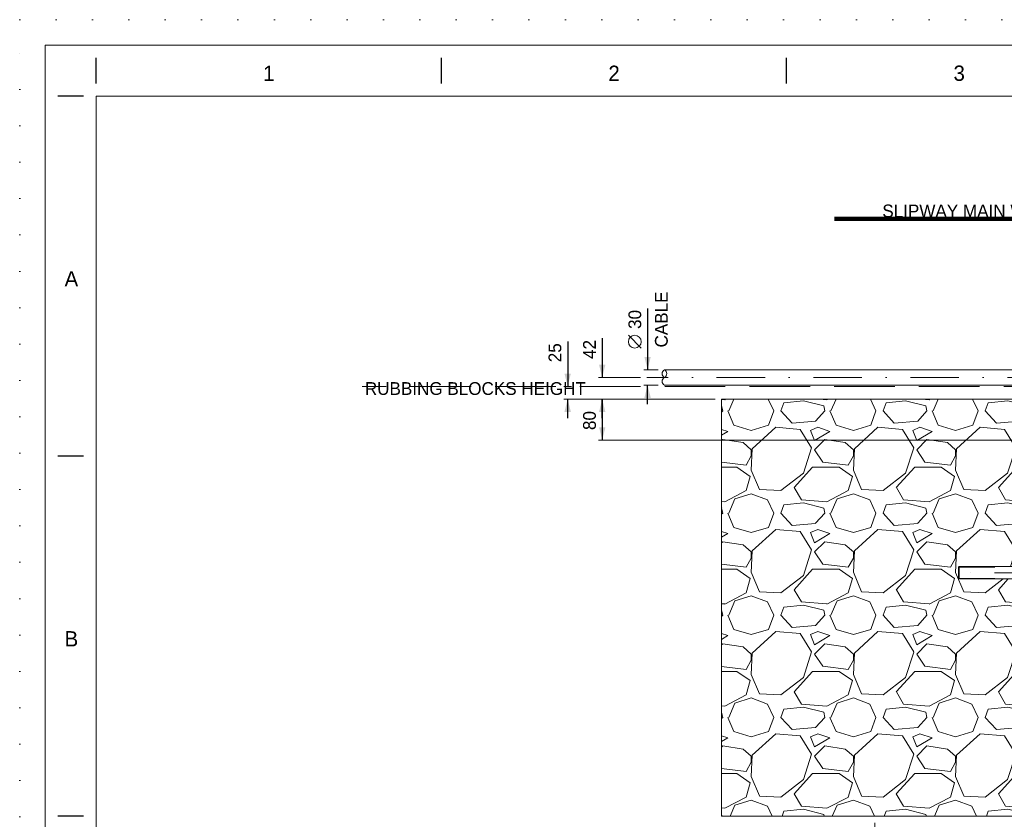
# Model space of a CAD drawing. Header units: millimetres. Extents: x -152903 to -144493, y -672002 to -666062.
# Tile 6 of 16: x -152903 to -150975, y -667628 to -666062. Entities that reach past the tile are written whole.
import ezdxf
from ezdxf.enums import TextEntityAlignment as Align

# ---------------------------------------------------------------- set-up
doc = ezdxf.new("R2010")
doc.units = ezdxf.units.MM
doc.header["$MEASUREMENT"] = 0
for name, pattern in [('DGN Style 1', [71.23020779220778, 0.1185194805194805, -71.1116883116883]), ('DGN Style 2', [118.51948051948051, 71.1116883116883, -47.40779220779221]), ('DGN Style 3', [165.9272727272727, 118.5194805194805, -47.40779220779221]), ('DGN Style 4', [189.74968831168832, 94.81558441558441, -47.40779220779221, 0.1185194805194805, -47.40779220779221]), ('DGN Style 5', [82.96363636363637, 35.55584415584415, -47.40779220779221])]:
    doc.linetypes.add(name, pattern=pattern)
doc.styles.add('Style-ENGINEERING', font='ENGINEERING.shx')
doc.styles.add('Style-ENGINEERING_0', font='ENGINEERING.shx')
doc.dimstyles.new('MetricMM', dxfattribs={"dimtxt": 3, "dimasz": 3, "dimexe": 1.5, "dimexo": 1.5, "dimgap": 1.5, "dimtad": 1, "dimdec": 0, "dimzin": 7, "dimtxsty": 'Style-ENGINEERING_0', "dimcen": 0.09, "dimclrd": 1, "dimclre": 1, "dimclrt": 7, "dimadec": 0, "dimazin": 3, "dimtfac": 1, "dimtdec": 0, "dimtofl": 0, "dimtmove": 0, "dimatfit": 3, "dimfxl": 1, "dimtzin": 7, "dimlwd": -1, "dimlwe": 0, "dimarcsym": 0})

# ---------------------------------------------------------------- blocks, each defined once
blk = doc.blocks.new('*U9')
for p, q in [((-405.5468129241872, 284.5297731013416), (-405.5468129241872, 289.5297731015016)), ((-337.9634795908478, 284.5297731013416), (-337.9634795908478, 289.5297731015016)), ((-270.380146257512, 284.5297731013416), (-270.380146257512, 289.5297731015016)), ((-408.0468129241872, 282.0297731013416), (-413.0468129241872, 282.0297731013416)), ((-408.0468129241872, 211.5297731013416), (-413.0468129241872, 211.5297731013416)), ((-408.0468129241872, 141.0297731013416), (-413.0468129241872, 141.0297731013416))]:
    blk.add_line(p, q)
at = {"color": 7, "linetype": 'Continuous', "lineweight": 0, "flags": 128}
blk.add_lwpolyline([(-415.5468129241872, 292.0297731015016), (415.4531870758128, 292.0297731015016), (415.4531870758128, -291.9702268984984), (-415.5468129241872, -291.9702268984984), (-415.5468129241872, 292.0297731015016)], close=True, dxfattribs=at)
at = {"color": 7, "linetype": 'Continuous', "lineweight": 13, "flags": 128}
blk.add_lwpolyline([(-405.5468129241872, 282.0297731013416), (405.4531870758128, 282.0297731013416), (405.4531870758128, -281.9702268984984), (-405.5468129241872, -281.9702268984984), (-405.5468129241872, 282.0297731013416)], close=True, dxfattribs=at)
at = {"char_height": 3.000000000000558, "attachment_point": 5, "line_spacing_factor": 1.2, "style": 'Style-ENGINEERING'}
for s, insert in [('1', (-371.755146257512, 286.5297731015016)), ('2', (-304.1718129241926, 286.5297731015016)), ('3', (-236.5884795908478, 286.5297731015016)), ('A', (-410.4217518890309, 246.2797731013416)), ('B', (-410.4217518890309, 175.7797731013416))]:
    blk.add_mtext(s, dxfattribs=dict(at, insert=insert))
blk = doc.blocks.new('*D15')
at = {"color": 1, "linetype": 'Continuous', "lineweight": 0, "transparency": 16777216}
for p, q in [((-2843.164471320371, 2226.877625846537), (-3071.926860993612, 2226.877625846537)), ((-2243.164544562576, 2146.811573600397), (-3071.926860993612, 2146.811573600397))]:
    blk.add_line(p, q, dxfattribs=at)
at = {"color": 1, "linetype": 'Continuous', "transparency": 16777216}
blk.add_line((-3064.426860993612, 2226.877625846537), (-3064.426860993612, 2146.811573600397), dxfattribs=at)
at = {"color": 1, "linetype": 'Continuous', "lineweight": 0, "transparency": 16777216, "extrusion": (0, 0, -1)}
blk.add_solid([(3070.676860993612, 2201.877625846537), (3064.426860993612, 2226.877625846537), (3058.176860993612, 2201.877625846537)], dxfattribs=at)
at = {"color": 1, "linetype": 'Continuous', "lineweight": 0, "transparency": 16777216}
blk.add_solid([(-3058.176860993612, 2171.811573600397), (-3064.426860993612, 2146.811573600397), (-3070.676860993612, 2171.811573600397)], dxfattribs=at)
at = {"layer": 'Defpoints', "color": 5, "linetype": 'Continuous', "lineweight": 0, "transparency": 16777216}
for p in [(-2830.664471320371, 2226.877625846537), (-3064.426860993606, 2186.844599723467), (-3064.426860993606, 2146.811573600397), (-2230.664544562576, 2146.811573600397)]:
    blk.add_point(p, dxfattribs=at)
at = {"color": 7, "linetype": 'Continuous', "lineweight": 0, "transparency": 16777216, "style": 'Style-ENGINEERING'}
blk.add_text('80', height=25, rotation=90, dxfattribs=at).set_placement((-3089.426860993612, 2166.373408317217), align=Align.MIDDLE_LEFT)
blk = doc.blocks.new('*D16')
at = {"color": 1, "linetype": 'Continuous', "transparency": 16777216}
for p, q in [((-3064.426860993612, 2346.534454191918), (-3064.426860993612, 2269.368587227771)), ((-3064.426860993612, 2189.377625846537), (-3064.426860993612, 2226.877625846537))]:
    blk.add_line(p, q, dxfattribs=at)
at = {"color": 1, "linetype": 'Continuous', "lineweight": 0, "transparency": 16777216}
for p, q in [((-2989.487658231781, 2269.368587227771), (-3071.926860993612, 2269.368587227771)), ((-2843.164471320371, 2226.877625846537), (-3071.926860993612, 2226.877625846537))]:
    blk.add_line(p, q, dxfattribs=at)
blk.add_solid([(-3058.176860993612, 2294.368587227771), (-3064.426860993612, 2269.368587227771), (-3070.676860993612, 2294.368587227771)], dxfattribs=at)
at = {"color": 1, "linetype": 'Continuous', "lineweight": 0, "transparency": 16777216, "extrusion": (0, 0, -1)}
blk.add_solid([(3070.676860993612, 2201.877625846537), (3064.426860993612, 2226.877625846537), (3058.176860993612, 2201.877625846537)], dxfattribs=at)
at = {"layer": 'Defpoints', "color": 5, "linetype": 'Continuous', "lineweight": 0, "transparency": 16777216}
for p in [(-3064.426860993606, 2326.063262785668), (-3064.426860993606, 2269.368587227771), (-2976.987658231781, 2269.368587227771), (-2830.664471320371, 2226.877625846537)]:
    blk.add_point(p, dxfattribs=at)
at = {"color": 7, "linetype": 'Continuous', "lineweight": 0, "transparency": 16777216, "style": 'Style-ENGINEERING'}
blk.add_text('42', height=25, rotation=90, dxfattribs=at).set_placement((-3089.426860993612, 2305.592071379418), align=Align.MIDDLE_LEFT)
blk = doc.blocks.new('*D17')
at = {"color": 1, "linetype": 'Continuous', "transparency": 16777216}
for p, q in [((-2975.620774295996, 2404.492411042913), (-2975.620774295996, 2284.368587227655)), ((-2975.620774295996, 2216.868587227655), (-2975.620774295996, 2254.368587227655))]:
    blk.add_line(p, q, dxfattribs=at)
at = {"color": 7, "linetype": 'Continuous', "lineweight": 0, "transparency": 16777216}
blk.add_line((-2988.120774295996, 2326.837381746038), (-3013.120774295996, 2351.837381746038), dxfattribs=at)
at = {"color": 1, "linetype": 'Continuous', "lineweight": 0, "transparency": 16777216}
for p, q in [((-2955.174181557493, 2284.368587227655), (-2983.120774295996, 2284.368587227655)), ((-2955.174181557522, 2254.368587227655), (-2983.120774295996, 2254.368587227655))]:
    blk.add_line(p, q, dxfattribs=at)
at = {"color": 7, "linetype": 'Continuous', "lineweight": 0, "transparency": 16777216}
blk.add_circle((-3000.620774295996, 2339.337381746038), 12.5, dxfattribs=at)
at = {"color": 1, "linetype": 'Continuous', "lineweight": 0, "transparency": 16777216}
blk.add_solid([(-2969.370774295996, 2309.368587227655), (-2975.620774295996, 2284.368587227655), (-2981.870774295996, 2309.368587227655)], dxfattribs=at)
at = {"color": 1, "linetype": 'Continuous', "lineweight": 0, "transparency": 16777216, "extrusion": (0, 0, -1)}
blk.add_solid([(2981.870774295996, 2229.368587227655), (2975.620774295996, 2254.368587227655), (2969.370774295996, 2229.368587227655)], dxfattribs=at)
at = {"layer": 'Defpoints', "color": 5, "linetype": 'Continuous', "lineweight": 0, "transparency": 16777216}
for p in [(-2975.620774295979, 2365.664896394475), (-2975.620774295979, 2284.368587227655), (-2942.674181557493, 2284.368587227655), (-2942.674181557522, 2254.368587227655)]:
    blk.add_point(p, dxfattribs=at)
at = {"color": 7, "linetype": 'Continuous', "lineweight": 0, "transparency": 16777216, "style": 'Style-ENGINEERING'}
blk.add_text('30', height=25, rotation=90, dxfattribs=at).set_placement((-3000.620774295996, 2364.337381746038), align=Align.MIDDLE_LEFT)
blk = doc.blocks.new('*D18')
at = {"color": 1, "linetype": 'Continuous', "transparency": 16777216}
for p, q in [((-3132.079499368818, 2340.051687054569), (-3132.079499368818, 2251.877625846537)), ((-3132.079499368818, 2189.377625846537), (-3132.079499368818, 2226.877625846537))]:
    blk.add_line(p, q, dxfattribs=at)
at = {"color": 1, "linetype": 'Continuous', "lineweight": 0, "transparency": 16777216}
for p, q in [((-3124.390116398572, 2251.877625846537), (-3139.579499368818, 2251.877625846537)), ((-2843.164471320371, 2226.877625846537), (-3139.579499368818, 2226.877625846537))]:
    blk.add_line(p, q, dxfattribs=at)
blk.add_solid([(-3125.829499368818, 2276.877625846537), (-3132.079499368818, 2251.877625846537), (-3138.329499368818, 2276.877625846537)], dxfattribs=at)
at = {"color": 1, "linetype": 'Continuous', "lineweight": 0, "transparency": 16777216, "extrusion": (0, 0, -1)}
blk.add_solid([(3138.329499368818, 2201.877625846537), (3132.079499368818, 2226.877625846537), (3125.829499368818, 2201.877625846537)], dxfattribs=at)
at = {"layer": 'Defpoints', "color": 5, "linetype": 'Continuous', "lineweight": 0, "transparency": 16777216}
for p in [(-3132.079499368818, 2319.580495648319), (-3132.079499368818, 2251.877625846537), (-3111.890116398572, 2251.877625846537), (-2830.664471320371, 2226.877625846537)]:
    blk.add_point(p, dxfattribs=at)
at = {"color": 7, "linetype": 'Continuous', "lineweight": 0, "transparency": 16777216, "style": 'Style-ENGINEERING'}
blk.add_text('25', height=25, rotation=90, dxfattribs=at).set_placement((-3157.079499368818, 2299.109304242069), align=Align.MIDDLE_LEFT)
blk = doc.blocks.new('*D48')
at = {"color": 1, "linetype": 'Continuous', "lineweight": 0, "transparency": 16777216}
for p, q in [((-2530.664507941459, 1397.377638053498), (-2530.664507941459, 1314.510128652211)), ((1680.335492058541, 1397.377638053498), (1680.335492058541, 1314.510128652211))]:
    blk.add_line(p, q, dxfattribs=at)
at = {"color": 1, "linetype": 'Continuous', "transparency": 16777216}
blk.add_line((-2530.664507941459, 1322.010128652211), (1680.335492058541, 1322.010128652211), dxfattribs=at)
at = {"color": 1, "linetype": 'Continuous', "lineweight": 0, "transparency": 16777216}
blk.add_solid([(-2505.664507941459, 1315.760128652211), (-2530.664507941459, 1322.010128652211), (-2505.664507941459, 1328.260128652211)], dxfattribs=at)
at = {"color": 1, "linetype": 'Continuous', "lineweight": 0, "transparency": 16777216, "extrusion": (0, 0, -1)}
blk.add_solid([(-1655.335492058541, 1328.260128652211), (-1680.335492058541, 1322.010128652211), (-1655.335492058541, 1315.760128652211)], dxfattribs=at)
at = {"layer": 'Defpoints', "color": 5, "linetype": 'Continuous', "lineweight": 0, "transparency": 16777216}
for p in [(-2530.664507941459, 1409.877638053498), (1680.335492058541, 1409.877638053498), (-425.1645079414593, 1322.010128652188), (1680.335492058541, 1322.010128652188)]:
    blk.add_point(p, dxfattribs=at)
at = {"color": 7, "linetype": 'Continuous', "lineweight": 0, "transparency": 16777216, "style": 'Style-ENGINEERING'}
blk.add_text('4 211 (CTR-CTR)', height=25, dxfattribs=at).set_placement((-578.5946837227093, 1347.010128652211), align=Align.MIDDLE_LEFT)
blk = doc.blocks.new('*U53')
at = {"color": 7, "linetype": 'Continuous', "lineweight": 0}
for p, q in [((81.52897949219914, 12.00550113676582), (-63.47102050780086, 12.00550113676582)), ((81.52897949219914, 12.00550113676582), (82.52897949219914, 11.00550113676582)), ((81.52897949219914, 12.00550113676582), (81.52897949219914, -11.99449886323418)), ((82.52897949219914, 11.00550113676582), (82.52897949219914, -10.99449886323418)), ((81.52897949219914, -11.99449886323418), (-63.47102050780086, -11.99449886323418)), ((82.52897949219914, -10.99449886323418), (81.52897949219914, -11.99449886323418))]:
    blk.add_line(p, q, dxfattribs=at)
at = {"color": 7, "linetype": 'DGN Style 2', "lineweight": 0}
for p, q in [((82.52897949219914, 11.00550113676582), (-63.47102050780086, 11.00550113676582)), ((82.52897949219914, -10.99449886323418), (-63.47102050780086, -10.99449886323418))]:
    blk.add_line(p, q, dxfattribs=at)
at = {"color": 7, "linetype": 'Continuous', "lineweight": 0, "extrusion": (0, 0, -1), "flags": 128}
for points in [[(80.99698964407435, 19.99550113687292), (67.47102050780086, 19.99550113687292)], [(67.47102050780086, -19.98449886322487), (67.47102050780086, 19.99550113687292)], [(82.47102050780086, -14.98699886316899), (82.47102050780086, 14.99800113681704)], [(80.99698964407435, 10.00050113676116), (67.47102050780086, 10.00050113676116)], [(67.47102050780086, -9.989498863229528), (80.99698964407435, -9.989498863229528)], [(67.47102050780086, -19.98449886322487), (80.99698964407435, -19.98449886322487)]]:
    blk.add_lwpolyline(points, dxfattribs=at)
blk.add_lwpolyline([(67.47102050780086, 22.00550113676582), (63.47102050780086, 22.00550113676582), (63.47102050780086, -21.99449886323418), (67.47102050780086, -21.99449886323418), (67.47102050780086, 22.00550113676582)], close=True, dxfattribs=at)
at = {"color": 7, "linetype": 'DGN Style 2', "lineweight": 0, "extrusion": (0, 0, -1), "flags": 128}
for points in [[(67.47102050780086, 12.50550113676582), (63.47102050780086, 12.50550113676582)], [(63.47102050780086, -12.49449886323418), (67.47102050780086, -12.49449886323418)]]:
    blk.add_lwpolyline(points, dxfattribs=at)
at = {"color": 7, "linetype": 'Continuous', "lineweight": 0, "extrusion": (0, 0, -1)}
for centre, radius, start, end in [((73.26233502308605, 14.99800113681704), 9.208685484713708, 327.1327677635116, 32.86723223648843), ((47.8473248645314, 0.005501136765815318), 34.62369564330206, 343.2213451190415, 16.77865488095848)]:
    blk.add_arc(centre, radius, start, end, dxfattribs=at)
at = {"color": 7, "linetype": 'Continuous', "lineweight": 0}
blk.add_arc((-73.26233502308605, -14.98699886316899), 9.208685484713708, 147.1327677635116, 212.8672322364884, dxfattribs=at)
blk = doc.blocks.new('*U52')
at = {"color": 1, "linetype": 'DGN Style 4', "lineweight": 0}
blk.add_line((-86.77102050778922, 0.005501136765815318), (84.33821884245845, 0.005501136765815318), dxfattribs=at)
at = {"color": 7, "linetype": 'Continuous', "lineweight": 0}
blk.add_blockref('*U53', (-4.299999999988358, 0), dxfattribs=at)
blk = doc.blocks.new('*U8')
at = {"linetype": 'Continuous', "lineweight": 0}
h = blk.add_hatch(dxfattribs=at)
h.set_pattern_fill('GRAVEL', style=0, pattern_type=2)
h.set_pattern_definition([(228.012788, (-2527.501233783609, 1970.410530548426), (-1599.999984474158, -1800.000014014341), [26.9072, -2663.817609]), (184.969741, (-2545.501233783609, 1950.410530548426), (2399.999999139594, 200.000011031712), [46.17359999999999, -4571.184952]), (132.510447, (-2591.501233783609, 1946.410530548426), (1999.999996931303, -2200.000002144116), [32.55759999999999, -3223.206519]), (267.273689, (-2669.501233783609, 1896.410530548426), (200.0000005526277, 4000.00000019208), [42.0476, -4162.711607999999]), (292.833654, (-2671.501233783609, 1854.410530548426), (-999.9999923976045, 2400.000002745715), [41.231, -4081.874626]), (357.2736889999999, (-2655.501233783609, 1816.410530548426), (-4000.00000019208, 200.000000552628), [42.0476, -4162.711607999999]), (37.69424, (-2613.501233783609, 1814.410530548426), (-2600.000016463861, -1999.999978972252), [55.6058, -5504.96971]), (72.255328, (-2569.501233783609, 1848.410530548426), (1400.000029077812, 4399.999991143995), [52.4976, -5197.264299]), (121.429566, (-2553.501233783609, 1898.410530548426), (-1600.000017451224, 2599.999989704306), [42.19, -4176.814622]), (175.236358, (-2575.501233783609, 1934.410530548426), (2199.999998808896, -200.0000118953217), [48.1664, -2360.152516]), (222.397438, (-2623.501233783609, 1938.410530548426), (-2399.999992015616, -2200.000008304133), [62.2896, -6166.675001]), (138.814075, (-2471.501233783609, 1894.410530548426), (-1400.000003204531, 1199.999996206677), [21.2602, -2104.768963]), (171.469234, (-2487.501233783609, 1908.410530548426), (2599.99999757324, -400.00001822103), [40.4474, -4004.302283]), (225, (-2527.501233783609, 1914.410530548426), (-2.842170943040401e-14, -199.9999996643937), [28.2842, -254.558512]), (203.198591, (-2541.501233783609, 1938.410530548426), (999.9999963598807, 400.00000791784), [15.2316, -1507.923021]), (291.801409, (-2555.501233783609, 1932.410530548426), (-199.9999946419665, 600.0000020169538), [21.5406, -1055.492361]), (30.963757, (-2547.501233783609, 1912.410530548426), (599.9999970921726, 400.0000050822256), [34.9858, -1131.204579]), (161.565051, (-2517.501233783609, 1930.410530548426), (399.999999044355, -200.0000009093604), [25.2982, -607.157332]), (16.38954, (-2671.501233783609, 1932.410530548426), (2000.000003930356, 599.9999885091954), [35.43999999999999, -3508.569028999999]), (70.34617600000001, (-2637.501233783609, 1942.410530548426), (-799.999997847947, -2200.000000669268), [29.7322, -2943.481549]), (293.198591, (-2517.501233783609, 1970.410530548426), (-400.0000079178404, 999.9999963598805), [30.463, -1492.691621]), (343.6104599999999, (-2505.501233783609, 1942.410530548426), (-2000.000003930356, 599.9999885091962), [35.44, -3508.569029]), (339.4439549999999, (-2671.501233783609, 1808.410530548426), (-1000.000001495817, 399.9999956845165), [34.176, -1674.624749]), (294.775141, (-2639.501233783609, 1796.410530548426), (-1000.000016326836, 2199.999992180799), [28.6356, -2834.928613]), (66.80140899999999, (-2515.501233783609, 1770.410530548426), (400.0000079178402, 999.9999963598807), [30.463, -1492.691621]), (17.354025, (-2503.501233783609, 1798.410530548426), (-2599.999994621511, -800.000016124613), [33.5262, -3319.084722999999]), (69.44395500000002, (-2613.501233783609, 1770.410530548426), (-399.9999956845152, -1000.000001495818), [17.088, -1691.712749]), (101.309932, (-2527.501233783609, 1770.410530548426), (-199.9999934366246, 800.000002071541), [10.198, -1009.605903]), (165.963757, (-2529.501233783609, 1780.410530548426), (600.0000015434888, -199.9999950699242), [41.231, -783.390125]), (186.009006, (-2569.501233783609, 1790.410530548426), (2000.000000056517, 200.0000019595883), [38.20999999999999, -3782.784635]), (303.690068, (-2547.501233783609, 1894.410530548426), (-200.0000030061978, 399.9999985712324), [28.8444, -692.265855]), (353.157227, (-2531.501233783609, 1870.410530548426), (3400.000002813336, -399.9999752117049), [50.3588, -4985.512525]), (60.945396, (-2481.501233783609, 1864.410530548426), (-799.9999975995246, -1400.000001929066), [20.5912, -2038.534828]), (90, (-2471.501233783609, 1882.410530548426), (-200, 200), [12, -188]), (120.256437, (-2573.501233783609, 1796.410530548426), (799.9999961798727, -1400.00000255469), [27.7848, -2750.703998]), (48.012788, (-2587.501233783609, 1820.410530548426), (1599.999984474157, 1800.000014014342), [53.8144, -2636.910409]), (0, (-2551.501233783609, 1860.410530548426), (200, 200), [52, -148]), (325.304846, (-2499.501233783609, 1860.410530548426), (1999.999988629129, -1400.000016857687), [31.6228, -3130.65486]), (254.054604, (-2473.501233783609, 1842.410530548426), (-200.000001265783, -800.0000000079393), [29.1204, -1426.901578]), (207.645975, (-2481.501233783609, 1814.410530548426), (-3800.000012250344, -1999.999975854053), [47.413, -4693.894835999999]), (175.426079, (-2523.501233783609, 1792.410530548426), (-2600.000001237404, 199.9999884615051), [50.1598, -4965.814682])])
h.paths.add_polyline_path([(-2230.664544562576, 2226.877625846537), (-2830.664471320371, 2226.877625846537), (-2830.664471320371, 1409.877638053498), (-2230.664544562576, 1409.877638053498), (-2230.664544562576, 1821.811585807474), (-2230.664544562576, 1874.811573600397), (-2365.664544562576, 1874.811573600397), (-2366.664544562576, 1875.811573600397), (-2366.664544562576, 1886.811573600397), (-2366.664544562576, 1897.811573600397), (-2365.664544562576, 1898.811573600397), (-2230.664544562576, 1898.811573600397), (-2230.664544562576, 1968.811573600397)])
at = {"color": 7, "linetype": 'Continuous', "lineweight": 0}
for p, q in [((-2176.387264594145, 2284.368587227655), (-2942.674181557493, 2284.368587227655)), ((-2176.387264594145, 2254.368587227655), (-2942.674181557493, 2254.368587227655))]:
    blk.add_line(p, q, dxfattribs=at)
at = {"color": 1, "linetype": 'DGN Style 4', "lineweight": 0}
blk.add_line((-2176.38726459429, 2269.368587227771), (-2976.987658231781, 2269.368587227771), dxfattribs=at)
at = {"color": 7, "linetype": 'DGN Style 3', "lineweight": 0}
blk.add_line((-2159.78274283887, 2251.877625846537), (-3534.590240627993, 2251.877625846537), dxfattribs=at)
at = {"color": 7, "linetype": 'DGN Style 1', "lineweight": 0, "flags": 128}
blk.add_lwpolyline([(-4205.034429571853, 2969.969448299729), (4204.965570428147, 2969.969448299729), (4204.965570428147, -2970.030551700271), (-4205.034429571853, -2970.030551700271), (-4205.034429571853, 2969.969448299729)], close=True, dxfattribs=at)
at = {"color": 7, "linetype": 'Continuous', "lineweight": 0, "flags": 128}
blk.add_lwpolyline([(-2230.664544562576, 2226.877625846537), (-2830.664471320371, 2226.877625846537), (-2830.664471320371, 1409.877638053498), (-2230.664544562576, 1409.877638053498), (-2230.664544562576, 1821.811585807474), (-2230.664544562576, 1874.811573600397), (-2365.664544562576, 1874.811573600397), (-2366.664544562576, 1875.811573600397), (-2366.664544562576, 1886.811573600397), (-2366.664544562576, 1897.811573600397), (-2365.664544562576, 1898.811573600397), (-2230.664544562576, 1898.811573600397), (-2230.664544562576, 1898.811573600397), (-2230.664544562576, 1898.811573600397), (-2230.664544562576, 1898.811573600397), (-2230.664544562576, 1968.811573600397), (-2230.664544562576, 1968.811573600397), (-2230.664544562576, 1968.811573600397), (-2230.664544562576, 2226.877625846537)], close=True, dxfattribs=at)
at = {"color": 7, "linetype": 'Continuous', "lineweight": 0}
for centre, radius, start, end in [((-2938.629395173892, 2276.868587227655), 8.521167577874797, 118.3382003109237, 241.6617996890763), ((-2946.718967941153, 2276.868587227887), 8.521167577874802, 298.3382003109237, 61.66179968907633), ((-2938.629395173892, 2261.868587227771), 8.521167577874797, 118.3382003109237, 241.6617996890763)]:
    blk.add_arc(centre, radius, start, end, dxfattribs=at)
at = {"xscale": 9.999999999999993, "yscale": 9.999999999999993, "zscale": 9.999999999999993}
blk.add_blockref('*U9', (0.4336996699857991, -0.3282827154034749), dxfattribs=at)
at = {"color": 7, "linetype": 'Continuous', "lineweight": 0, "extrusion": (0, 0, -1)}
blk.add_blockref('*U52', (2288.435565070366, 1886.806072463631), dxfattribs=at)
at = {"color": 7, "linetype": 'DGN Style 5', "lineweight": 0, "insert": (-2334.016367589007, 2595.214958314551), "char_height": 25, "attachment_point": 5, "line_spacing_factor": 0.6, "style": 'Style-ENGINEERING'}
blk.add_mtext('SLIPWAY MAIN WINCH', dxfattribs=at)
at = {"color": 7, "linetype": 'DGN Style 5', "lineweight": 0, "insert": (-2948.50754461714, 2328.066583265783), "char_height": 24.99999999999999, "width": 444.5060366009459, "attachment_point": 4, "rotation": 89.99999999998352, "line_spacing_factor": 0.6, "style": 'Style-ENGINEERING'}
blk.add_mtext('CABLE', dxfattribs=at)
at = {"color": 7, "linetype": 'DGN Style 5', "lineweight": 0, "insert": (-3529.222574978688, 2247.441911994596), "char_height": 25, "width": 444.5060366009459, "attachment_point": 4, "line_spacing_factor": 0.8654296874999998, "style": 'Style-ENGINEERING'}
blk.add_mtext('RUBBING BLOCKS HEIGHT', dxfattribs=at)
at = {"color": 1, "linetype": 'Continuous'}
for base, p1, p2, override, picture, middle in [((-2975.620774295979, 2284.368587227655), (-2942.674181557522, 2254.368587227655), (-2942.674181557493, 2284.368587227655), {"dimtxt": 25, "dimasz": 25, "dimexe": 7.5, "dimexo": 12.5, "dimgap": 12.5, "dimpost": '%%c<>'}, '*D17', (-2975.620774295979, 2365.664896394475)), ((-3132.079499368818, 2251.877625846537), (-2830.664471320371, 2226.877625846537), (-3111.890116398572, 2251.877625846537), {"dimtxt": 25, "dimasz": 25, "dimexe": 7.5, "dimexo": 12.5, "dimgap": 12.5}, '*D18', (-3132.079499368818, 2319.580495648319)), ((-3064.426860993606, 2269.368587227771), (-2830.664471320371, 2226.877625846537), (-2976.987658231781, 2269.368587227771), {"dimtxt": 25, "dimasz": 25, "dimexe": 7.5, "dimexo": 12.5, "dimgap": 12.5}, '*D16', (-3064.426860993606, 2326.063262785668))]:
    dim = blk.add_linear_dim(base=base, p1=p1, p2=p2, angle=90, text='\\FSTANDARD;<>', dimstyle='MetricMM', override=override, dxfattribs=at)
    dim.commit()
    dim.dimension.update_dxf_attribs({"geometry": picture, "text_midpoint": middle, "dimtype": 128})
dim = blk.add_linear_dim(base=(-3064.426860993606, 2146.811573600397), p1=(-2830.664471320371, 2226.877625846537), p2=(-2230.664544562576, 2146.811573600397), angle=270, text='\\FSTANDARD;<>', dimstyle='MetricMM', override={"dimtxt": 25, "dimasz": 25, "dimexe": 7.5, "dimexo": 12.5, "dimgap": 12.5}, dxfattribs=at)
dim.commit()
dim.dimension.update_dxf_attribs({"geometry": '*D15', "text_midpoint": (-3064.426860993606, 2186.844599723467)})
dim = blk.add_linear_dim(base=(1680.335492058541, 1322.010128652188), p1=(-2530.664507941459, 1409.877638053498), p2=(1680.335492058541, 1409.877638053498), text='\\FSTANDARD;<> (CTR-CTR)', dimstyle='MetricMM', override={"dimtxt": 25, "dimasz": 25, "dimexe": 7.5, "dimexo": 12.5, "dimgap": 12.5}, dxfattribs=at)
dim.commit()
dim.dimension.update_dxf_attribs({"geometry": '*D48', "text_midpoint": (-425.1645079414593, 1322.010128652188)})
blk.add_leader([(-2609.731700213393, 2579.757484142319), (-2106.585498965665, 2579.757484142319)], dimstyle='MetricMM', override={"dimtxt": 25, "dimasz": 25, "dimgap": 12.5, "dimclrd": 0, "dimlwd": 65534}, dxfattribs=at)

msp = doc.modelspace()

# ---------------------------------------------------------------- block references
at = {"color": 7, "linetype": 'DGN Style 1', "lineweight": 0}
msp.add_blockref('*U8', (-148697.65, -669031.9500000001), dxfattribs=at)

doc.saveas('drawing.dxf')
